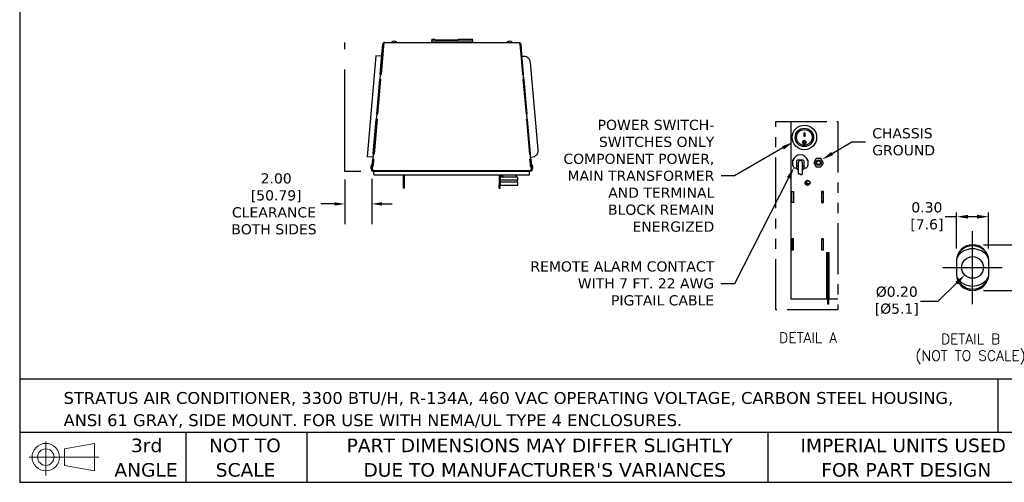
# Model space of a CAD drawing. Header units: inches. Extents: x -1 to 128, y 3 to 101.
# Tile 1 of 18: x -1 to 71, y 3 to 37. Entities that reach past the tile are written whole.
import ezdxf
from ezdxf import colors
from ezdxf.entities.mleader import LeaderData, LeaderLine
from ezdxf.enums import TextEntityAlignment as Align
from ezdxf.math import Vec2, Vec3

# ---------------------------------------------------------------- set-up
doc = ezdxf.new("R2010")
doc.units = ezdxf.units.IN
doc.header["$LTSCALE"] = 12
doc.header["$MEASUREMENT"] = 0
doc.header["$PDSIZE"] = -1
for name, pattern in [('PHANTOM2', [1.25, 0.625, -0.125, 0.125, -0.125, 0.125, -0.125]), ('SLD-Center', [0.75, 0.6, -0.05, 0.05, -0.05]), ('SLD-Solid', [0])]:
    doc.linetypes.add(name, pattern=pattern)
doc.layers.add('CENTER', color=40, linetype='SLD-Center')
doc.layers.add('PHANTOM', color=130, linetype='PHANTOM2')
for name, color, linetype, lineweight in [('DIMENSIONS', 140, 'SLD-Solid', 25), ('DIMENSIONS @ 1', 140, 'SLD-Solid', 25), ('TEXT', 140, 'SLD-Solid', 25)]:
    doc.layers.add(name, color=color, linetype=linetype, lineweight=lineweight)
doc.styles.add('ROMANS', font='romans.shx')
doc.styles.add('SLDTEXTSTYLE0', font='verdana.ttf')
doc.styles.get("Standard").update_dxf_attribs({"font": 'verdana.ttf'})
doc.dimstyles.get("Standard").update_dxf_attribs({"dimtxt": 0.18, "dimasz": 0.18, "dimexe": 0.18, "dimexo": 0.0625, "dimgap": 0.09, "dimtad": 0, "dimtih": 1, "dimtoh": 1, "dimdec": 4, "dimzin": 0, "dimdsep": 46, "dimtxsty": 'Standard', "dimcen": 0.09, "dimadec": 0, "dimazin": 0, "dimtfac": 1, "dimtdec": 4, "dimtofl": 0, "dimtmove": 0, "dimatfit": 3, "dimfxl": 0, "dimtolj": 1, "dimtzin": 0, "dimarcsym": 0})

# ---------------------------------------------------------------- blocks, each defined once
blk = doc.blocks.new('Block11')
at = {"color": 7, "linetype": 'SLD-Solid', "lineweight": 18}
for p, q in [((1.223, 2.509), (1.223, 0)), ((2.589, 1.969), (4.807, 2.377)), ((4.807, 2.377), (4.807, 0.346)), ((2.589, 0.754), (2.589, 1.969)), ((0, 1.361), (5.137, 1.361)), ((2.589, 0.754), (4.807, 0.346))]:
    blk.add_line(p, q, dxfattribs=at)
for radius in [1.016, 0.607]:
    blk.add_circle((1.223, 1.361), radius, dxfattribs=at)
blk = doc.blocks.new('Block12')
at = {"color": 7, "linetype": 'Continuous'}
blk.add_blockref('Block11', (0, 0), dxfattribs=at)
blk = doc.blocks.new('SW_NOTE_0_1')
at = {"layer": 'TEXT', "color": 0, "char_height": 0.875, "attachment_point": 1, "style": 'SLDTEXTSTYLE0'}
for s, insert in [('STRATUS AIR CONDITIONER, 3300 BTU/H, R-134A, 460 VAC OPERATING VOLTAGE, CARBON STEEL HOUSING, ', (0, 1.111)), ('ANSI 61 GRAY, SIDE MOUNT. FOR USE WITH NEMA/UL TYPE 4 ENCLOSURES.', (0, -0.528))]:
    blk.add_mtext(s, dxfattribs=dict(at, insert=insert))
blk = doc.blocks.new('SW_NOTE_0_4')
at = {"layer": 'TEXT', "color": 0, "char_height": 1, "attachment_point": 1, "style": 'SLDTEXTSTYLE0'}
for s, insert in [('PART DIMENSIONS MAY DIFFER SLIGHTLY ', (0, 1.27)), ("DUE TO MANUFACTURER'S VARIANCES", (1.239, -0.536))]:
    blk.add_mtext(s, dxfattribs=dict(at, insert=insert))
blk = doc.blocks.new('SW_NOTE_0_5')
at = {"layer": 'TEXT', "color": 0, "char_height": 1, "attachment_point": 2, "style": 'SLDTEXTSTYLE0'}
for s, insert in [('NOT TO', (2.484, 1.27)), ('SCALE', (2.53, -0.536))]:
    blk.add_mtext(s, dxfattribs=dict(at, insert=insert))
blk = doc.blocks.new('SW_NOTE_0_6')
at = {"layer": 'TEXT', "color": 0, "char_height": 1, "attachment_point": 2, "style": 'SLDTEXTSTYLE0'}
for s, insert in [('3rd', (1.094, 1.27)), ('ANGLE', (1.048, -0.536))]:
    blk.add_mtext(s, dxfattribs=dict(at, insert=insert))
blk = doc.blocks.new('SW_NOTE_0_7')
at = {"layer": 'TEXT', "color": 0, "char_height": 1, "attachment_point": 1, "style": 'SLDTEXTSTYLE0'}
for s, insert in [('IMPERIAL UNITS USED ', (0, 1.27)), ('FOR PART DESIGN', (1.535, -0.536))]:
    blk.add_mtext(s, dxfattribs=dict(at, insert=insert))
blk = doc.blocks.new('*D91')
at = {"layer": 'Defpoints', "color": 0}
for p in [(22.738, 26.007), (24.737, 26.048), (24.737, 23.603)]:
    blk.add_point(p, dxfattribs=at)
at = {"layer": 'DIMENSIONS', "color": 0, "lineweight": -2}
for p, q in [((24.737, 25.448), (24.737, 22.103)), ((22.738, 25.407), (22.738, 22.103)), ((21.988, 23.603), (20.982, 23.603)), ((25.487, 23.603), (26.237, 23.603))]:
    blk.add_line(p, q, dxfattribs=at)
at = {"layer": 'DIMENSIONS', "color": 0}
for points in [[(21.988, 23.728), (21.988, 23.478), (22.738, 23.603)], [(25.487, 23.728), (25.487, 23.478), (24.737, 23.603)]]:
    blk.add_solid(points, dxfattribs=at)
at = {"layer": 'DIMENSIONS', "color": 0, "insert": (17.52, 23.603), "char_height": 0.75, "attachment_point": 5}
blk.add_mtext('\\A1; 2.00\\P [50.79]\\PCLEARANCE\\PBOTH SIDES', dxfattribs=at)
blk = doc.blocks.new('*D63')
at = {"layer": 'Defpoints', "color": 0}
for p in [(67.874, 22.66), (67.874, 19.819), (70.24, 19.819)]:
    blk.add_point(p, dxfattribs=at)
at = {"layer": 'DIMENSIONS'}
for p, q in [((67.874, 22.66), (67.024, 22.66)), ((69.39, 22.66), (68.724, 22.66))]:
    blk.add_line(p, q, dxfattribs=at)
at = {"layer": 'DIMENSIONS', "color": 0, "lineweight": -2}
for p, q in [((67.874, 20.319), (67.874, 22.96)), ((70.24, 20.319), (70.24, 22.96))]:
    blk.add_line(p, q, dxfattribs=at)
at = {"layer": 'DIMENSIONS'}
for points in [[(68.724, 22.802), (68.724, 22.518), (67.874, 22.66)], [(69.39, 22.802), (69.39, 22.518), (70.24, 22.66)]]:
    blk.add_solid(points, dxfattribs=at)
at = {"layer": 'DIMENSIONS', "insert": (65.683, 22.66), "char_height": 0.75, "attachment_point": 5}
blk.add_mtext('\\A1;0.30\\P[7.6]', dxfattribs=at)
blk = doc.blocks.new('*D64')
at = {"layer": 'Defpoints', "color": 0}
for p in [(69.357, 20.598), (69.357, 17.222), (73.721, 17.222)]:
    blk.add_point(p, dxfattribs=at)
at = {"layer": 'DIMENSIONS'}
for p, q in [((73.721, 21.448), (73.721, 22.298)), ((73.721, 16.372), (73.721, 15.522))]:
    blk.add_line(p, q, dxfattribs=at)
at = {"layer": 'DIMENSIONS', "color": 0, "lineweight": -2}
for p, q in [((69.857, 20.598), (74.021, 20.598)), ((69.857, 17.222), (74.021, 17.222))]:
    blk.add_line(p, q, dxfattribs=at)
at = {"layer": 'DIMENSIONS'}
for points in [[(73.58, 21.448), (73.863, 21.448), (73.721, 20.598)], [(73.58, 16.372), (73.863, 16.372), (73.721, 17.222)]]:
    blk.add_solid(points, dxfattribs=at)
at = {"layer": 'DIMENSIONS', "insert": (73.721, 18.91), "char_height": 0.75, "attachment_point": 5}
blk.add_mtext('\\A1;0.42\\P[10.7]', dxfattribs=at)
blk = doc.blocks.new('*D65')
at = {"layer": 'Defpoints', "color": 0}
for p in [(69.63, 19.477), (68.485, 18.359)]:
    blk.add_point(p, dxfattribs=at)
at = {"layer": 'DIMENSIONS', "color": 0, "lineweight": -2}
for p, q in [((68.967, 18.918), (69.147, 18.918)), ((69.057, 18.828), (69.057, 19.008))]:
    blk.add_line(p, q, dxfattribs=at)
at = {"layer": 'DIMENSIONS'}
for p, q in [((66.521, 16.439), (67.877, 17.765)), ((65.21, 16.439), (66.521, 16.439))]:
    blk.add_line(p, q, dxfattribs=at)
blk.add_solid([(67.778, 17.866), (67.976, 17.663), (68.485, 18.359)], dxfattribs=at)
at = {"layer": 'DIMENSIONS', "insert": (63.462, 16.439), "char_height": 0.75, "attachment_point": 5}
blk.add_mtext('\\A1;%%C0.20\\P[%%C5.1]', dxfattribs=at)

msp = doc.modelspace()

# ---------------------------------------------------------------- linework, layer by layer
for p, q in [((29.15361, 35.74579), (29.15361, 35.62467)), ((29.15361, 35.74579), (29.37861, 35.74579)), ((29.15361, 35.62467), (32.15361, 35.62467)), ((29.15361, 35.50467), (29.15361, 35.62467)), ((29.37861, 35.6934), (29.37861, 35.74579)), ((29.37861, 35.6934), (31.09861, 35.6934)), ((31.09861, 35.74579), (32.15361, 35.74579)), ((31.09861, 35.6934), (31.09861, 35.74579)), ((32.15361, 35.62467), (32.15361, 35.74579)), ((32.15361, 35.62467), (32.15361, 35.50467)), ((25.48738, 34.62402), (25.55472, 35.39373)), ((25.54516, 34.61897), (25.6125, 35.38867)), ((25.62363, 35.50446), (25.54716, 34.63039)), ((25.55472, 35.39373), (25.55516, 35.39878)), ((25.6125, 35.38867), (25.55472, 35.39373)), ((25.6125, 35.38867), (25.61294, 35.39373)), ((25.61351, 35.38988), (25.6126, 35.38996)), ((25.61848, 35.44667), (25.61857, 35.44667)), ((25.67072, 35.50446), (25.62363, 35.50446)), ((25.67072, 35.50467), (35.60313, 35.50467)), ((25.67072, 35.50467), (25.67072, 35.50446)), ((35.60313, 35.50467), (35.6502, 35.50467)), ((35.6502, 35.50467), (35.72669, 34.63039)), ((35.66024, 35.38993), (35.6606, 35.38996)), ((35.66135, 35.38867), (35.66091, 35.39373)), ((35.66135, 35.38867), (35.71913, 35.39373)), ((35.66135, 35.38867), (35.72869, 34.61897)), ((35.71913, 35.39373), (35.71869, 35.39878)), ((35.71913, 35.39373), (35.78647, 34.62402)), ((25.0334, 34.52939), (24.3972, 27.07267)), ((25.47692, 34.50446), (25.0334, 34.52939)), ((25.3606, 33.17501), (25.48738, 34.62402)), ((25.54716, 34.63039), (25.41811, 33.15541)), ((25.41838, 33.16995), (25.54516, 34.61897)), ((35.72669, 34.63039), (35.85573, 33.15541)), ((35.72869, 34.61897), (35.85546, 33.16995)), ((35.78647, 34.62402), (35.91324, 33.17501)), ((35.79755, 34.4974), (35.95343, 34.51103)), ((36.40827, 34.04591), (36.97374, 27.5826)), ((25.10308, 30.23149), (25.32627, 32.78254)), ((25.38721, 32.80219), (25.16059, 30.2119)), ((25.16086, 30.22644), (25.38405, 32.77748)), ((25.36014, 33.16967), (25.32627, 32.78254)), ((25.38405, 32.77748), (25.32627, 32.78254)), ((25.34967, 32.80538), (25.38058, 33.1586)), ((25.34967, 32.79531), (25.34967, 32.80538)), ((25.38721, 32.80219), (25.34967, 32.80538)), ((25.38634, 32.79219), (25.34967, 32.79531)), ((25.3606, 33.17501), (25.36014, 33.16967)), ((25.41792, 33.16461), (25.36014, 33.16967)), ((25.41838, 33.16995), (25.3606, 33.17501)), ((25.38058, 33.1586), (25.41811, 33.15541)), ((25.38534, 32.79228), (25.38405, 32.77748)), ((25.41792, 33.16461), (25.41712, 33.1555)), ((25.41838, 33.16995), (25.41792, 33.16461)), ((35.85546, 33.16995), (35.91324, 33.17501)), ((35.85593, 33.16461), (35.85546, 33.16995)), ((35.85573, 33.15541), (35.89327, 33.1586)), ((35.85593, 33.16461), (35.91371, 33.16967)), ((35.85673, 33.1555), (35.85593, 33.16461)), ((35.92417, 32.80538), (35.88663, 32.80219)), ((35.88663, 32.80219), (36.11326, 30.2119)), ((35.92417, 32.79531), (35.88751, 32.79219)), ((35.8898, 32.77748), (35.8885, 32.79228)), ((35.8898, 32.77748), (35.94758, 32.78254)), ((35.8898, 32.77748), (36.11299, 30.22644)), ((35.89327, 33.1586), (35.92417, 32.80538)), ((35.91371, 33.16967), (35.91324, 33.17501)), ((35.94758, 32.78254), (35.91371, 33.16967)), ((35.92417, 32.79531), (35.92417, 32.80538)), ((35.94758, 32.78254), (36.17077, 30.23149)), ((24.84555, 27.28797), (25.06874, 29.83902)), ((25.12969, 29.85867), (24.90307, 27.26838)), ((24.90333, 27.28292), (25.12652, 29.83397)), ((25.10261, 30.22615), (25.06874, 29.83902)), ((25.12652, 29.83397), (25.06874, 29.83902)), ((25.09215, 29.86186), (25.12305, 30.21508)), ((25.09215, 29.85179), (25.09215, 29.86186)), ((25.12969, 29.85867), (25.09215, 29.86186)), ((25.12881, 29.84868), (25.09215, 29.85179)), ((25.10308, 30.23149), (25.10261, 30.22615)), ((25.16039, 30.22109), (25.10261, 30.22615)), ((25.16086, 30.22644), (25.10308, 30.23149)), ((25.12305, 30.21508), (25.16059, 30.2119)), ((25.12782, 29.84876), (25.12652, 29.83397)), ((25.16039, 30.22109), (25.15959, 30.21198)), ((25.16086, 30.22644), (25.16039, 30.22109)), ((36.11299, 30.22644), (36.17077, 30.23149)), ((36.11345, 30.22109), (36.11299, 30.22644)), ((36.11326, 30.2119), (36.15079, 30.21508)), ((36.11345, 30.22109), (36.17123, 30.22615)), ((36.11425, 30.21198), (36.11345, 30.22109)), ((36.1817, 29.86186), (36.14416, 29.85867)), ((36.14416, 29.85867), (36.37078, 27.26838)), ((36.1817, 29.85179), (36.14503, 29.84868)), ((36.14732, 29.83397), (36.14603, 29.84876)), ((36.14732, 29.83397), (36.2051, 29.83902)), ((36.14732, 29.83397), (36.37051, 27.28292)), ((36.15079, 30.21508), (36.1817, 29.86186)), ((36.17123, 30.22615), (36.17077, 30.23149)), ((36.2051, 29.83902), (36.17123, 30.22615)), ((36.1817, 29.85179), (36.1817, 29.86186)), ((36.2051, 29.83902), (36.42829, 27.28797)), ((55.6502, 29.6746), (55.6502, 16.59734)), ((56.62159, 28.58504), (56.62159, 28.83542)), ((56.62159, 28.83542), (56.67159, 28.83542)), ((56.67159, 28.5913), (56.62159, 28.5913)), ((56.67159, 28.58504), (56.62159, 28.58504)), ((56.67159, 28.83542), (56.67159, 28.58504)), ((56.56059, 28.16446), (56.56059, 28.1623)), ((56.73259, 28.1623), (56.73259, 28.16446)), ((24.82438, 27.04591), (24.3972, 27.07267)), ((24.79316, 26.68911), (24.81122, 26.8955)), ((24.84509, 27.28263), (24.81122, 26.8955)), ((24.869, 26.89045), (24.81122, 26.8955)), ((24.83462, 26.91834), (24.86553, 27.27156)), ((24.83462, 26.90827), (24.83462, 26.91834)), ((24.87216, 26.91516), (24.83462, 26.91834)), ((24.87129, 26.90516), (24.83462, 26.90827)), ((24.84555, 27.28797), (24.84509, 27.28263)), ((24.90287, 27.27758), (24.84509, 27.28263)), ((24.90333, 27.28292), (24.84555, 27.28797)), ((24.87119, 26.90517), (24.85019, 26.66507)), ((24.85094, 26.68405), (24.869, 26.89045)), ((24.87216, 26.91516), (24.8524, 26.68928)), ((24.86553, 27.27156), (24.90307, 27.26838)), ((24.87029, 26.90524), (24.869, 26.89045)), ((24.90287, 27.27758), (24.90207, 27.26846)), ((24.90333, 27.28292), (24.90287, 27.27758)), ((36.37051, 27.28292), (36.42829, 27.28797)), ((36.37098, 27.27758), (36.37051, 27.28292)), ((36.37078, 27.26838), (36.40832, 27.27156)), ((36.37098, 27.27758), (36.42876, 27.28263)), ((36.37178, 27.26846), (36.37098, 27.27758)), ((36.43922, 26.91834), (36.40168, 26.91516)), ((36.40168, 26.91516), (36.42144, 26.68928)), ((36.43922, 26.90827), (36.40256, 26.90516)), ((36.43592, 26.52799), (36.40291, 26.90519)), ((36.40485, 26.89045), (36.40355, 26.90524)), ((36.40485, 26.89045), (36.46263, 26.8955)), ((36.40485, 26.89045), (36.42291, 26.68405)), ((36.40832, 27.27156), (36.43922, 26.91834)), ((36.42876, 27.28263), (36.42829, 27.28797)), ((36.46263, 26.8955), (36.42876, 27.28263)), ((36.43922, 26.90827), (36.43922, 26.91834)), ((36.60657, 27.04555), (36.45069, 27.03191)), ((36.46263, 26.8955), (36.48068, 26.68911)), ((57.51591, 26.95054), (57.33924, 26.64454)), ((57.86925, 26.95054), (57.51591, 26.95054)), ((58.04592, 26.64454), (57.86925, 26.95054)), ((24.73936, 26.07413), (24.74683, 26.15951)), ((24.74683, 26.15951), (24.7488, 26.18201)), ((24.77544, 26.15701), (24.74683, 26.15951)), ((24.7488, 26.18201), (24.76535, 26.37124)), ((24.77575, 26.17965), (24.7488, 26.18201)), ((24.76535, 26.37124), (24.78657, 26.61381)), ((24.82313, 26.36618), (24.76535, 26.37124)), ((24.77544, 26.17609), (24.79231, 26.36888)), ((24.77544, 26.13508), (24.79242, 26.32916)), ((24.77544, 26.13508), (24.77544, 26.17609)), ((24.78657, 26.61381), (24.79316, 26.68911)), ((24.79242, 26.32916), (24.79242, 26.36887)), ((24.79242, 26.32916), (24.82079, 26.32792)), ((24.84346, 26.58712), (24.82079, 26.32792)), ((24.82313, 26.36618), (24.84435, 26.60875)), ((24.82336, 26.36882), (24.82436, 26.36878)), ((24.83828, 26.5279), (24.83729, 26.52799)), ((24.8524, 26.68928), (24.84346, 26.58712)), ((24.84435, 26.60875), (24.85094, 26.68405)), ((24.85019, 26.66507), (24.85028, 26.66507)), ((36.42144, 26.68928), (36.43038, 26.58712)), ((36.42291, 26.68405), (36.42949, 26.60875)), ((36.42949, 26.60875), (36.45072, 26.36618)), ((36.43038, 26.58712), (36.45306, 26.32792)), ((36.43556, 26.52796), (36.43592, 26.52799)), ((36.44984, 26.36879), (36.43592, 26.52799)), ((36.44527, 26.42107), (36.44591, 26.42112)), ((36.44814, 26.39567), (36.4475, 26.39561)), ((36.44948, 26.36878), (36.45048, 26.36882)), ((36.45072, 26.36618), (36.50849, 26.37124)), ((36.45306, 26.32792), (36.48142, 26.32916)), ((36.48068, 26.68911), (36.48727, 26.61381)), ((36.48142, 26.32916), (36.48142, 26.36887)), ((36.48142, 26.32916), (36.4984, 26.13508)), ((36.48154, 26.36888), (36.4984, 26.17609)), ((36.48727, 26.61381), (36.50849, 26.37124)), ((36.49809, 26.17965), (36.52505, 26.18201)), ((36.4984, 26.13508), (36.4984, 26.17609)), ((36.4984, 26.15701), (36.52702, 26.15951)), ((36.50849, 26.37124), (36.52505, 26.18201)), ((36.52505, 26.18201), (36.52702, 26.15951)), ((36.52702, 26.15951), (36.53449, 26.07413)), ((55.7991, 26.45768), (55.7991, 26.8228)), ((55.87318, 26.28018), (55.80439, 26.43306)), ((56.0691, 26.2448), (55.9279, 26.2448)), ((56.0691, 26.7628), (56.0691, 26.3048)), ((56.0691, 26.3048), (56.0691, 26.2448)), ((56.0821, 26.4228), (56.1421, 26.4228)), ((56.0821, 26.21023), (56.0821, 26.4228)), ((56.5651, 26.8228), (56.1291, 26.8228)), ((56.1421, 26.4228), (56.1621, 26.4228)), ((56.1621, 26.4228), (56.1621, 26.4068)), ((56.1971, 26.64454), (56.1971, 25.78715)), ((56.4971, 25.78715), (56.4971, 26.64454)), ((56.5321, 26.4228), (56.5521, 26.4228)), ((56.5321, 26.4068), (56.5321, 26.4228)), ((56.5521, 26.4228), (56.6121, 26.4228)), ((56.6121, 26.4228), (56.6121, 26.21023)), ((56.6251, 26.3048), (56.6251, 26.7628)), ((56.6251, 26.2448), (56.6251, 26.3048)), ((56.76631, 26.2448), (56.6251, 26.2448)), ((56.88982, 26.43306), (56.82102, 26.28018)), ((56.8951, 26.8228), (56.8951, 26.45768)), ((57.33924, 26.64454), (57.51591, 26.33854)), ((57.51591, 26.33854), (57.86925, 26.33854)), ((57.86925, 26.33854), (58.04592, 26.64454)), ((24.73704, 26.04767), (24.73748, 26.05273)), ((24.79482, 26.04262), (24.73704, 26.04767)), ((24.73748, 26.05273), (24.79526, 26.04767)), ((24.73749, 26.05277), (24.73936, 26.07413)), ((24.79714, 26.06908), (24.73936, 26.07413)), ((24.80381, 26.13384), (24.77544, 26.13508)), ((24.79482, 26.04262), (24.79526, 26.04767)), ((24.79527, 26.04772), (24.79714, 26.06908)), ((24.80381, 26.13384), (24.79627, 26.04767)), ((36.47758, 26.04767), (24.79627, 26.04767)), ((24.79714, 26.06908), (24.80281, 26.13388)), ((24.80017, 26.09967), (24.80082, 26.09967)), ((24.80032, 26.10507), (24.80028, 26.10507)), ((24.80052, 26.10777), (24.80152, 26.10768)), ((24.87715, 26.0339), (24.86351, 26.04767)), ((24.87715, 26.0339), (24.89318, 26.01374)), ((24.89318, 26.01374), (24.89318, 26.00666)), ((24.89353, 26.00666), (24.89318, 26.00666)), ((24.89318, 25.78666), (24.89318, 26.00666)), ((36.38003, 26.00666), (24.89353, 26.00666)), ((24.89353, 25.78666), (24.89353, 26.00666)), ((24.89353, 25.78666), (24.89353, 25.75666)), ((24.89353, 25.75666), (36.38003, 25.75666)), ((27.07759, 25.01939), (27.07759, 25.75666)), ((27.1396, 25.01939), (27.1396, 25.75666)), ((34.13791, 25.75666), (34.13791, 25.00666)), ((34.19992, 25.75666), (34.19992, 25.00666)), ((35.4751, 25.58577), (34.2211, 25.58577)), ((34.2211, 25.34827), (34.2211, 25.58577)), ((34.28172, 25.71598), (34.29567, 25.75666)), ((34.34772, 25.71598), (34.28172, 25.71598)), ((34.33001, 25.69277), (34.28172, 25.71598)), ((34.28576, 25.66256), (34.33001, 25.69277)), ((34.38166, 25.66256), (34.28576, 25.66256)), ((34.33405, 25.63934), (34.28576, 25.66256)), ((34.28765, 25.61256), (34.33405, 25.63934)), ((34.45528, 25.61256), (34.28765, 25.61256)), ((34.33405, 25.58577), (34.28765, 25.61256)), ((34.35939, 25.69277), (34.33001, 25.69277)), ((34.40687, 25.63934), (34.33405, 25.63934)), ((34.5211, 25.60066), (35.2451, 25.60066)), ((35.40855, 25.61256), (35.31092, 25.61256)), ((35.36215, 25.63934), (35.35934, 25.63934)), ((35.41044, 25.66256), (35.36215, 25.63934)), ((35.36215, 25.63934), (35.40855, 25.61256)), ((35.40855, 25.61256), (35.36215, 25.58577)), ((35.41044, 25.66256), (35.38454, 25.66256)), ((35.39395, 25.67382), (35.41044, 25.66256)), ((35.4751, 25.58577), (35.4751, 25.34827)), ((36.38003, 26.01374), (36.39605, 26.0339)), ((36.38003, 26.00666), (36.38003, 26.01374)), ((36.38003, 25.78666), (36.38003, 26.00666)), ((36.38003, 25.75666), (36.38003, 25.78666)), ((36.40969, 26.04767), (36.39605, 26.0339)), ((36.4984, 26.13508), (36.47004, 26.13384)), ((36.47004, 26.13384), (36.47758, 26.04767)), ((36.47268, 26.10777), (36.4704, 26.13385)), ((36.47104, 26.13388), (36.47671, 26.06908)), ((36.47268, 26.10777), (36.47232, 26.10774)), ((36.47269, 26.10777), (36.47292, 26.10507)), ((36.47288, 26.10507), (36.47292, 26.10507)), ((36.47303, 26.09967), (36.47303, 26.09967)), ((36.47671, 26.06908), (36.53449, 26.07413)), ((36.47671, 26.06908), (36.47858, 26.04772)), ((36.53636, 26.05277), (36.47858, 26.04772)), ((36.47902, 26.04262), (36.47858, 26.04767)), ((36.47902, 26.04262), (36.5368, 26.04767)), ((36.53449, 26.07413), (36.53636, 26.05277)), ((36.5368, 26.04767), (36.53636, 26.05273)), ((27.1396, 25.01939), (27.07759, 25.01939)), ((27.07759, 24.75667), (27.07759, 25.01939)), ((27.1396, 24.75667), (27.07759, 24.75667)), ((27.1396, 24.75667), (27.1396, 25.01939)), ((34.13791, 24.75666), (34.13791, 25.00666)), ((34.13791, 25.00666), (34.19992, 25.00666)), ((34.13791, 24.75666), (34.19992, 24.75666)), ((34.19992, 24.75666), (34.19992, 25.00666)), ((35.4751, 25.34827), (34.2211, 25.34827)), ((35.4751, 25.19827), (34.2211, 25.19827)), ((34.2211, 24.96077), (34.2211, 25.19827)), ((35.4751, 24.96077), (34.2211, 24.96077)), ((34.2301, 25.19827), (34.2301, 25.34827)), ((35.4661, 25.34827), (35.4661, 25.19827)), ((35.4751, 25.19827), (35.4751, 24.96077)), ((56.75411, 25.24729), (56.75411, 25.07183)), ((56.82017, 25.0762), (56.75411, 25.0762)), ((56.79754, 25.29009), (56.79754, 25.1702)), ((56.86401, 25.0762), (56.82017, 25.0762)), ((57.01543, 25.0762), (56.86401, 25.0762)), ((56.94154, 25.01461), (56.94154, 25.0762)), ((55.71334, 23.72034), (55.71334, 24.52034)), ((55.71334, 24.52034), (55.85334, 24.52034)), ((55.85334, 24.52034), (55.85334, 23.72034)), ((57.91334, 24.52034), (57.91334, 23.72034)), ((58.05334, 24.52034), (57.91334, 24.52034)), ((57.91334, 24.4522), (58.05334, 24.4522)), ((58.05334, 23.72034), (58.05334, 24.52034)), ((55.85334, 23.72034), (55.71334, 23.72034)), ((58.05334, 23.7762), (57.91334, 23.7762)), ((57.91334, 23.72034), (58.05334, 23.72034)), ((55.71334, 21.02034), (55.71334, 20.22034)), ((55.85334, 21.02034), (55.71334, 21.02034)), ((55.85334, 20.92133), (55.75433, 21.02034)), ((55.85334, 20.22034), (55.85334, 21.02034)), ((57.91334, 21.02034), (57.91334, 20.22034)), ((58.05334, 21.02034), (57.91334, 21.02034)), ((57.91334, 20.98485), (58.05334, 20.9895)), ((58.05334, 20.22034), (58.05334, 21.02034)), ((55.71334, 20.22034), (55.85334, 20.22034)), ((57.91334, 20.22034), (58.05334, 20.22034)), ((58.47457, 20.00052), (58.28657, 20.00052)), ((58.28657, 20.00052), (58.28657, 16.59734)), ((58.36754, 20.00052), (58.36754, 19.98054)), ((58.44258, 19.98054), (58.36754, 19.98054)), ((58.36754, 19.48054), (58.36754, 19.98054)), ((58.44258, 20.00052), (58.44258, 19.98054)), ((58.44258, 19.48054), (58.44258, 19.98054)), ((58.47457, 16.59734), (58.47457, 20.00052)), ((58.28657, 19.03047), (58.3222, 19.0099)), ((58.3222, 19.0099), (58.3222, 17.50879)), ((58.44258, 19.48054), (58.36754, 19.48054)), ((58.36754, 16.4212), (58.36754, 19.48054)), ((58.44258, 16.4212), (58.44258, 19.48054)), ((67.86935, 19.40979), (67.86935, 18.40979)), ((70.24535, 18.40979), (70.24535, 19.40979)), ((58.3222, 17.50879), (58.28657, 17.48821)), ((58.3222, 18.0085), (58.36754, 18.0085)), ((58.36754, 17.7585), (58.3222, 17.7585)), ((55.6502, 16.59734), (58.36754, 16.59734)), ((58.30518, 16.60711), (58.30518, 16.59734)), ((58.36754, 16.60711), (58.30518, 16.60711)), ((58.44258, 16.4212), (58.36754, 16.4212)), ((58.36754, 16.2212), (58.36754, 16.4212)), ((58.44258, 16.2212), (58.36754, 16.2212)), ((58.44258, 16.59734), (59.12518, 16.59734)), ((58.44258, 16.2212), (58.44258, 16.4212))]:
    msp.add_line(p, q)
for centre, radius in [((56.64659, 28.51054), 0.906), ((56.64659, 28.51054), 0.677), ((56.64659, 28.51053), 0.58), ((56.64653, 28.16143), 0.13459), ((56.64654, 28.16194), 0.08624), ((57.69258, 26.64454), 0.19), ((57.69258, 26.64454), 0.1389), ((56.88334, 25.15956), 0.19), ((56.88334, 25.15956), 0.1562), ((69.05735, 18.91766), 0.8)]:
    msp.add_circle(centre, radius)
for centre, radius, start, end in [((26.3881, 35.30155), 0.30312, 90, 127.9936045), ((26.3881, 35.30155), 0.30312, 52.0063955, 90), ((34.8881, 35.30155), 0.30312, 90, 127.9936045), ((34.8881, 35.30155), 0.30312, 52.0063955, 90), ((25.67072, 35.38867), 0.116, 114.43128, 175), ((25.67072, 35.38867), 0.058, 164.3450945, 175), ((25.67072, 35.38867), 0.116, 90, 93.4614195), ((26.21382, 35.52467), 0.02, 127.9936045, 270), ((26.56238, 35.52467), 0.02, 270, 52.0063955), ((34.71382, 35.52467), 0.02, 127.9936045, 270), ((35.06238, 35.52467), 0.02, 270, 52.0063955), ((35.60313, 35.38867), 0.116, 5, 65.56872), ((35.60313, 35.38867), 0.058, 5, 15.6549055), ((56.64652, 28.1641), 0.08664, 0.2433674, 179.7653756), ((56.3471, 26.64454), 0.57627, 18.0198895, 161.9801105), ((24.96422, 26.31378), 0.30312, 175, 212.9936045), ((24.96422, 26.31378), 0.30313, 137.0063955, 175), ((24.72676, 26.15961), 0.02, 212.9936045, 355), ((24.75714, 26.50685), 0.02, 355, 137.0063955), ((36.5167, 26.5069), 0.02, 42.9936045, 185), ((36.54708, 26.15966), 0.02, 185, 327.0063955), ((36.30962, 26.31384), 0.30312, 5, 42.9936045), ((36.30962, 26.31384), 0.30313, 327.0063955, 5), ((54.78186, 20.39448), 6.50831, 80.4726285, 81.0078134), ((55.8591, 26.45768), 0.06, 180, 204.2277453), ((55.9279, 26.3048), 0.06, 204.2277453, 270), ((56.3471, 26.64454), 0.5, 233.0792668, 237.9945452), ((56.1291, 26.7628), 0.06, 90, 180), ((56.3471, 26.5768), 0.40878, 227.1505535, 229.5885383), ((56.3471, 26.64454), 0.48, 234.6080483, 236.4899439), ((56.1421, 26.21023), 0.06, 180, 240.7845362), ((56.3471, 26.5768), 0.48, 240.7845362, 251.7900431), ((56.2421, 26.4068), 0.08, 180, 235.7711337), ((56.3471, 26.64454), 0.15, 0, 180), ((56.4521, 26.4068), 0.08, 304.2288663, 0), ((56.3471, 26.5768), 0.48, 288.2099569, 299.2154638), ((56.5651, 26.7628), 0.06, 0, 90), ((56.5521, 26.21023), 0.06, 299.2154638, 0), ((56.3471, 26.64454), 0.48, 303.2885847, 305.3919517), ((56.3471, 26.5768), 0.40878, 310.4114617, 312.8494465), ((56.3471, 26.64454), 0.5, 302.0054548, 306.9207332), ((56.76631, 26.3048), 0.06, 270, 335.7722547), ((57.73601, 21.47607), 5.41245, 98.9380068, 99.5815513), ((56.8351, 26.45768), 0.06, 335.7722547, 0), ((24.89318, 26.09967), 0.09301, 213.9872075, 270), ((24.92318, 25.78666), 0.03, 180, 188.7531407), ((34.5211, 25.78866), 0.188, 189.8001899, 270), ((35.2451, 25.78866), 0.188, 270, 350.1998101), ((36.38003, 26.09967), 0.09301, 270, 326.0127925), ((69.05735, 19.40979), 1.188, 0, 180), ((69.05735, 19.31766), 1.2, 9.6710397, 170.328959), ((69.05735, 18.91766), 1.376, 33.8630215, 146.1369785), ((69.05735, 18.40979), 1.188, 180, 0), ((69.05735, 18.51766), 1.2, 188.953486, 351.0465166), ((69.05735, 18.91766), 1.376, 213.8630212, 326.1369788)]:
    msp.add_arc(centre, radius, start, end)
for centre, start_param in [((56.82017, 25.1702), 4.82340349), ((56.86401, 25.1702), 4.71238898)]:
    msp.add_ellipse(centre, major_axis=(0, -0.094), ratio=0.70710678, start_param=start_param, end_param=6.28318531)
for points, knots in [([(35.95343, 34.51103), (36.01399, 34.51633), (36.08242, 34.50488), (36.22831, 34.42977), (36.30204, 34.35237), (36.38244, 34.19202), (36.40213, 34.11609), (36.40827, 34.04591)], [0, 0, 0, 0, 0.31245046, 0.31245046, 0.70255895, 0.70255895, 1, 1, 1, 1]), ([(56.78059, 28.16446), (56.78059, 28.12893), (56.76634, 28.09359), (56.71733, 28.04267), (56.68245, 28.02732), (56.61187, 28.027), (56.5769, 28.04197), (56.52721, 28.09283), (56.51285, 28.12816), (56.51259, 28.16379), (56.51259, 28.16411), (56.51259, 28.16442)], [0, 0, 0, 0, 0.125, 0.125, 0.25, 0.25, 0.375, 0.375, 0.5, 0.5, 0.501116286, 0.501116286, 0.501116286, 0.501116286]), ([(36.97374, 27.5826), (36.97996, 27.51145), (36.97366, 27.43202), (36.92221, 27.26415), (36.86705, 27.17925), (36.73891, 27.07663), (36.67013, 27.05111), (36.60657, 27.04555)], [0, 0, 0, 0, 0.30172116, 0.30172116, 0.6724597, 0.6724597, 1, 1, 1, 1])]:
    msp.add_open_spline(points, degree=3, knots=knots)
msp.add_spline([(56.1971, 25.78715), (56.29777, 25.8393), (56.42147, 25.75301), (56.4971, 25.78715)], degree=3)
at = {"layer": 'CENTER'}
for p, q in [((69.05735, 16.22179), (69.05735, 21.59779)), ((66.86935, 18.91766), (71.24535, 18.91766))]:
    msp.add_line(p, q, dxfattribs=at)
at = {"layer": 'PHANTOM'}
for p, q in [((22.73759, 26.00666), (22.73759, 35.50467)), ((23.93855, 26.00666), (22.73759, 26.00666))]:
    msp.add_line(p, q, dxfattribs=at)
at = {"layer": 'PHANTOM', "ltscale": 0.5}
msp.add_lwpolyline([(54.54173, 15.78812), (54.54173, 29.6746), (59.12518, 29.6746), (59.12518, 15.78812), (54.54173, 15.78812)], dxfattribs=at)
at = {"layer": 'TEXT'}
for p, q in [((-1.23908, 101.19662), (-1.23908, 3.07211)), ((127.54934, 10.69033), (-1.23908, 10.69033)), ((70.90991, 10.69033), (70.90991, 6.75178)), ((127.54934, 6.75178), (-1.23908, 6.75178)), ((11.02648, 6.75178), (11.02648, 3.07211)), ((19.94153, 6.75178), (19.94153, 3.07211)), ((53.95426, 6.75178), (53.95426, 3.07211)), ((-1.23908, 3.07211), (127.54934, 3.07211))]:
    msp.add_line(p, q, dxfattribs=at)

# ---------------------------------------------------------------- block references
for name, p in [('SW_NOTE_0_1', (1.99806, 8.61945)), ('Block12', (-0.53453, 3.56875)), ('SW_NOTE_0_6', (7.02897, 5.02463)), ('SW_NOTE_0_5', (12.89188, 5.02463)), ('SW_NOTE_0_4', (22.87941, 5.02463)), ('SW_NOTE_0_7', (56.36006, 5.02463))]:
    msp.add_blockref(name, p, dxfattribs=at)

# ---------------------------------------------------------------- texts
at = {"layer": 'DIMENSIONS', "style": 'ROMANS'}
for s, p in [('DETAIL A', (56.92267, 13.36234)), ('DETAIL B', (68.90849, 13.26335)), ('(NOT TO SCALE)', (68.90849, 12.04164))]:
    msp.add_text(s, height=0.75, dxfattribs=at).set_placement(p, align=Align.CENTER)

# ---------------------------------------------------------------- dimensions: what is measured, and where the dimension line sits
at = {"layer": 'DIMENSIONS'}
dim = msp.add_linear_dim(base=(24.73704, 23.60336), p1=(22.73759, 26.00666), p2=(24.73704, 26.04767), angle=180, text=' <>\\PCLEARANCE\\PBOTH SIDES', dimstyle='Standard', override={"dimtxt": 0.75, "dimasz": 0.75, "dimexe": 1.5, "dimexo": 0.6, "dimgap": 0.25, "dimdec": 2, "dimzin": 1, "dimpost": '\\X', "dimtdec": 2, "dimtzin": 1}, dxfattribs=at)
dim.commit()
dim.dimension.update_dxf_attribs({"geometry": '*D91', "text_midpoint": (17.51973, 23.60336), "dimtype": 160})
at = {"layer": 'DIMENSIONS @ 1'}
dim = msp.add_linear_dim(base=(67.8744, 22.66004), p1=(70.24029, 19.81925), p2=(67.8744, 19.81925), text='0.30\\P[7.6]', dimstyle='Standard', override={"dimscale": 1, "dimtxt": 0.75, "dimasz": 0.85, "dimexe": 0.3, "dimexo": 0.5, "dimgap": 0.15, "dimclrd": 256, "dimclrt": 256, "dimtix": 0, "dimtofl": 0, "dimtmove": 0, "dimatfit": 3, "dimlwd": 65535}, dxfattribs=at)
dim.commit()
dim.dimension.update_dxf_attribs({"geometry": '*D63', "text_midpoint": (65.68291, 22.66004)})
dim = msp.add_linear_dim(base=(73.72124, 17.22179), p1=(69.35735, 20.59779), p2=(69.35735, 17.22179), angle=90, text='0.42\\P[10.7]', dimstyle='Standard', override={"dimscale": 1, "dimtxt": 0.75, "dimasz": 0.85, "dimexe": 0.3, "dimexo": 0.5, "dimgap": 0.15, "dimclrd": 256, "dimclrt": 256, "dimtix": 0, "dimtofl": 0, "dimtmove": 0, "dimatfit": 3, "dimlwd": 65535}, dxfattribs=at)
dim.commit()
dim.dimension.update_dxf_attribs({"geometry": '*D64', "text_midpoint": (73.72124, 18.90979)})
dim = msp.add_diameter_dim_2p(p1=(69.62955, 19.47675), p2=(68.48514, 18.35857), text='%%C0.20\\P[%%C5.1]', dimstyle='Standard', override={"dimscale": 1, "dimtxt": 0.75, "dimasz": 0.85, "dimgap": 0.15, "dimclrd": 256, "dimclrt": 256, "dimtix": 0, "dimtofl": 0, "dimtmove": 0, "dimatfit": 3, "dimlwd": 65535}, dxfattribs=at)
dim.commit()
dim.dimension.update_dxf_attribs({"geometry": '*D65', "text_midpoint": (63.46245, 16.43924), "dimtype": 131})

# ---------------------------------------------------------------- leaders
at = {"layer": 'DIMENSIONS'}
ml = msp.add_multileader_mtext('Standard', dxfattribs=at)
ml.set_content('POWER SWITCH-\\PSWITCHES ONLY\\PCOMPONENT POWER,\\PMAIN TRANSFORMER\\PAND TERMINAL\\PBLOCK REMAIN\\PENERGIZED', color=256)
ml.set_leader_properties(color=256, linetype='ByLayer', lineweight=-1)
ml.build(insert=Vec2(0, 0))
ml.multileader.update_dxf_attribs({"text_left_attachment_type": 2, "text_right_attachment_type": 2, "dogleg_length": 1, "arrow_head_size": 0.85})
ctx = ml.context
ctx.base_point, ctx.char_height, ctx.arrow_head_size, ctx.landing_gap_size, ctx.plane_origin = Vec3(38.41516, 25.68236), 0.75, 0.85, 0.5, Vec3(22.02779, 24.618)
ctx.left_attachment, ctx.right_attachment, ctx.text_align_type = 2, 2, 2
notes = []
notes.append((ctx, [(1, (1, 1, 0), (51.49994, 25.68236), (-1, 0), 1, [(0, [(55.80096, 28.15898)], 0, [])])]))
ctx.mtext.insert, ctx.mtext.alignment, ctx.mtext.flow_direction = Vec3(49.99994, 29.80736), 3, 5
ml = msp.add_multileader_mtext('Standard', dxfattribs=at)
ml.set_content('CHASSIS\\PGROUND', color=256)
ml.set_leader_properties(color=256, linetype='ByLayer', lineweight=-1)
ml.build(insert=Vec2(0, 0))
ml.multileader.update_dxf_attribs({"text_left_attachment_type": 2, "text_right_attachment_type": 2, "dogleg_length": 1, "arrow_head_size": 0.85})
ctx = ml.context
ctx.base_point, ctx.char_height, ctx.arrow_head_size, ctx.landing_gap_size, ctx.plane_origin = Vec3(61.15111, 28.18984), 0.75, 0.85, 0.5, Vec3(57.96266, 26.88097)
ctx.left_attachment, ctx.right_attachment = 2, 2
notes.append((ctx, [(0, (1, 1, 0), (60.15111, 28.18984), (1, 0), 1, [(0, [(57.96266, 26.88097)], 0, [])])]))
ctx.mtext.insert, ctx.mtext.flow_direction = Vec3(61.65111, 29.18984), 5
ml = msp.add_multileader_mtext('Standard', dxfattribs=at)
ml.set_content('REMOTE ALARM CONTACT\\PWITH 7 FT. 22 AWG\\PPIGTAIL CABLE', color=256)
ml.set_leader_properties(color=256, linetype='ByLayer', lineweight=-1)
ml.build(insert=Vec2(0, 0))
ml.multileader.update_dxf_attribs({"text_left_attachment_type": 2, "text_right_attachment_type": 2, "dogleg_length": 1, "arrow_head_size": 0.85})
ctx = ml.context
ctx.base_point, ctx.char_height, ctx.arrow_head_size, ctx.landing_gap_size, ctx.plane_origin = Vec3(35.95613, 17.71445), 0.75, 0.85, 0.5, Vec3(55.87318, 26.28018)
ctx.left_attachment, ctx.right_attachment, ctx.text_align_type = 2, 2, 2
notes.append((ctx, [(0, (1, 1, 0), (51.49138, 17.71445), (-1, 0), 1, [(0, [(55.87318, 26.28018)], 0, [])])]))
ctx.mtext.insert, ctx.mtext.alignment, ctx.mtext.flow_direction = Vec3(49.99138, 19.36917), 3, 5
for ctx, leaders in notes:
    for number, flags, end, landing, length, lines in leaders:
        leader = LeaderData()
        leader.index, (leader.has_last_leader_line, leader.has_dogleg_vector, leader.attachment_direction) = number, flags
        leader.last_leader_point, leader.dogleg_vector, leader.dogleg_length = Vec3(end), Vec3(landing), length
        for number, points, colour, breaks in lines:
            line = LeaderLine()
            line.index, line.vertices, line.color, line.breaks = number, Vec3.list(points), colors.encode_raw_color(colour), breaks
            leader.lines.append(line)
        ctx.leaders.append(leader)

doc.saveas('drawing.dxf')
